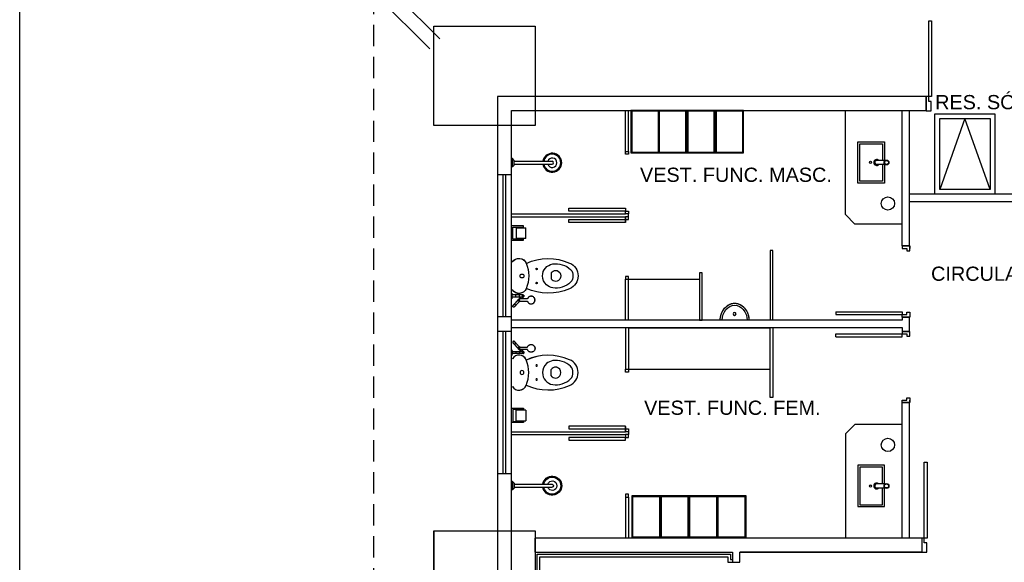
# Model space of a CAD drawing. Extents: x 56.9 to 107.9, y -246.1 to -216.8.
# Tile 4 of 14: x 68.5 to 78.9, y -232.3 to -226.6. Entities that reach past the tile are written whole.
import ezdxf
from ezdxf.enums import TextEntityAlignment as Align

# ---------------------------------------------------------------- set-up
doc = ezdxf.new("R2010")
doc.units = 0
doc.header["$MEASUREMENT"] = 0
doc.linetypes.add('HIDDEN', pattern=[0.375, 0.25, -0.125])
doc.layers.get('0').update_dxf_attribs({"linetype": 'CONTINUOUS'})
doc.layers.get('DEFPOINTS').update_dxf_attribs({"linetype": 'CONTINUOUS'})
doc.layers.add('ARQ_TXT_AMB', color=4, linetype='CONTINUOUS')
doc.layers.add('PAREDES1', color=8, linetype='CONTINUOUS')
doc.styles.add('TEXTO_COTA', font='arial.ttf')

# ---------------------------------------------------------------- blocks, each defined once
blk = doc.blocks.new('URINAL__2__-_URINAL__2_-27')
at = {"layer": 'PAREDES1'}
blk.add_circle((0, -0.268), 0.015, dxfattribs=at)
for major_axis, ratio, start_param, end_param in [((0, 0.186), 0.819068, 1.608823, 4.674363), ((0, 0.165), 0.80303, 1.613744, 4.669442)]:
    blk.add_ellipse((0, -0.195), major_axis=major_axis, ratio=ratio, start_param=start_param, end_param=end_param, dxfattribs=at)
blk.add_open_spline([(-0.152, -0.202), (-0.152, -0.207), (-0.152, -0.216), (-0.15, -0.229), (-0.148, -0.24), (-0.146, -0.25), (-0.143, -0.261), (-0.139, -0.272), (-0.135, -0.282), (-0.131, -0.291), (-0.126, -0.301), (-0.12, -0.31), (-0.114, -0.319), (-0.108, -0.327), (-0.101, -0.334), (-0.094, -0.342), (-0.087, -0.348), (-0.079, -0.354), (-0.071, -0.36), (-0.063, -0.365), (-0.054, -0.369), (-0.045, -0.373), (-0.037, -0.376), (-0.027, -0.378), (-0.018, -0.38), (-0.009, -0.381), (0, -0.381), (0.009, -0.381), (0.018, -0.38), (0.027, -0.378), (0.037, -0.376), (0.045, -0.373), (0.055, -0.369), (0.065, -0.364), (0.075, -0.357), (0.085, -0.35), (0.094, -0.342), (0.103, -0.333), (0.111, -0.323), (0.119, -0.312), (0.126, -0.301), (0.132, -0.289), (0.137, -0.277), (0.142, -0.264), (0.146, -0.25), (0.149, -0.237), (0.151, -0.221), (0.152, -0.209), (0.152, -0.202)], degree=3, knots=[0.0119705, 0.0119705, 0.0119705, 0.0119705, 0.0384615, 0.0576923, 0.0769231, 0.0961538, 0.1153846, 0.1346154, 0.1538462, 0.1730769, 0.1923077, 0.2115385, 0.2307692, 0.25, 0.2692308, 0.2884615, 0.3076923, 0.3269231, 0.3461538, 0.3653846, 0.3846154, 0.4038462, 0.4230769, 0.4423077, 0.4615385, 0.4807692, 0.5, 0.5192308, 0.5384615, 0.5576923, 0.5769231, 0.5961538, 0.6153846, 0.6394231, 0.6634615, 0.6875, 0.7115385, 0.7355769, 0.7596154, 0.7836538, 0.8076923, 0.8317308, 0.8557692, 0.8798077, 0.9038462, 0.9278846, 0.9519231, 0.9880295, 0.9880295, 0.9880295, 0.9880295], dxfattribs=at)
blk = doc.blocks.new('PAPEL_HIGIÊNICO_-_PAPEL_H0')
at = {"layer": 'PAREDES1'}
for p, q in [((-0.088, -0.075), (-0.088, -0.202)), ((-0.076, -0.202), (-0.076, -0.088)), ((-0.076, -0.088), (0.051, -0.088)), ((0.051, -0.088), (0.051, -0.202)), ((0.064, -0.202), (0.064, -0.075)), ((-0.088, -0.202), (-0.076, -0.202)), ((0.045, -0.126), (-0.069, -0.126)), ((-0.069, -0.227), (-0.069, -0.126)), ((0.045, -0.126), (0.045, -0.227)), ((0.051, -0.202), (0.064, -0.202)), ((-0.069, -0.227), (0.045, -0.227))]:
    blk.add_line(p, q, dxfattribs=at)
blk = doc.blocks.new('A$C56BB576E')
at = {"layer": 'PAREDES1', "linetype": 'CONTINUOUS'}
for p, q in [((0.053, 0.516), (0.053, 0.526)), ((0.143, 0.516), (0.143, 0.526)), ((0.073, 0.496), (0.053, 0.516)), ((0.053, 0.516), (0.143, 0.516)), ((0.073, 0.496), (0.123, 0.496)), ((0.083, 0.496), (0.083, 0.096)), ((0.113, 0.496), (0.113, 0.096)), ((0.123, 0.496), (0.143, 0.516))]:
    blk.add_line(p, q, dxfattribs=at)
for radius, start, end in [(0.1, 98.6269, 81.3731), (0.09, 98.6269, 81.3731), (0.05, 107.4576, 72.5424), (0.015, 180, 0)]:
    blk.add_arc((0.098, 0.096), radius, start, end, dxfattribs=at)
blk = doc.blocks.new('WC_W_CISTERN__5__-_540_X_0')
at = {"layer": 'PAREDES1'}
for p, q in [((-0.147, 0), (-0.147, -0.009)), ((-0.147, 0), (-0.147, -0.009)), ((0.147, -0.009), (0.147, 0)), ((0.147, -0.009), (0.147, 0)), ((-0.043, -0.431), (-0.031, -0.418)), ((-0.031, -0.418), (0.031, -0.418)), ((0.031, -0.418), (0.043, -0.431))]:
    blk.add_line(p, q, dxfattribs=at)
for centre, radius, start, end in [((-0.103, -0.079), 0.0825, 122.2745, 248.8192), ((-0.103, -0.079), 0.0825, 122.2745, 246.8782), ((0.001, -0.111), 0.0209, 360, 180), ((0.103, -0.079), 0.0825, 291.1808, 57.7255), ((0.103, -0.079), 0.0825, 293.1218, 57.7255), ((0.375, -0.388), 0.558, 155.3545, 203.7969), ((0.375, -0.388), 0.558, 155.3903, 203.7969), ((0, 0.162), 0.344, 246.8782, 293.1218), ((0.001, -0.111), 0.0209, 180, 360), ((-0.375, -0.388), 0.558, 336.2031, 24.6455), ((-0.375, -0.388), 0.558, 336.2031, 24.6097), ((-0.073, -0.265), 0.00783, 0, 180), ((-0.073, -0.265), 0.00783, 180, 360), ((0.075, -0.265), 0.00783, 360, 180), ((0.075, -0.265), 0.00783, 180, 360), ((0, -0.456), 0.128, 89.9985, 170.9061), ((0, -0.456), 0.128, 42.4453, 90.0015), ((0, -0.456), 0.128, 9.0939, 42.4453), ((0.091, -0.47), 0.22, 170.9061, 224.3974), ((-0.008, -0.466), 0.05, 135, 197.1865), ((0, -0.464), 0.0581, 197.1865, 342.8171), ((0.008, -0.466), 0.05, 342.8171, 45), ((-0.091, -0.47), 0.22, 315.6026, 9.0939), ((0.001, -0.553), 0.15, 203.7969, 269.4689), ((0.001, -0.553), 0.15, 203.7969, 269.4689), ((-0.001, -0.553), 0.15, 270.5311, 336.2031), ((-0.001, -0.553), 0.15, 270.5311, 336.2031), ((-0.008, -0.567), 0.0816, 224.3974, 275.8355), ((0.008, -0.567), 0.0816, 264.1645, 315.6026)]:
    blk.add_arc(centre, radius, start, end, dxfattribs=at)
blk = doc.blocks.new('ADA_SHOWER_HEAD_WITH_ADJU0')
at = {"layer": 'PAREDES1'}
for p, q in [((0.03, 0.085), (0.03, 0.082)), ((0.03, 0.082), (0.05, 0.077)), ((0.06, 0.082), (0.03, 0.082)), ((0.05, 0.077), (0.05, 0.04)), ((0.05, 0.077), (0.06, 0.077)), ((0.05, 0.006), (0.05, -0.025)), ((0.09, 0.082), (0.06, 0.082)), ((0.06, 0.077), (0.07, 0.077)), ((0.065, 0.077), (0.065, 0.077)), ((0.07, 0.077), (0.09, 0.082)), ((0.07, 0.04), (0.07, 0.077)), ((0.07, -0.025), (0.07, 0.007)), ((0.09, 0.082), (0.09, 0.085)), ((0.003, -0.007), (0.003, -0.085)), ((0.028, -0.084), (0.028, -0.007)), ((0.029, -0.023), (0.028, -0.022)), ((-0.024, -0.125), (-0.024, -0.127)), ((0.056, -0.127), (0.056, -0.125))]:
    blk.add_line(p, q, dxfattribs=at)
for points in [[(-0.056, 0.054), (-0.056, 0.054), (-0.056, 0.054), (-0.057, 0.055), (-0.057, 0.055), (-0.057, 0.055), (-0.057, 0.055), (-0.058, 0.056), (-0.058, 0.056), (-0.058, 0.057), (-0.058, 0.057), (-0.058, 0.057), (-0.059, 0.058), (-0.059, 0.058), (-0.059, 0.058), (-0.059, 0.059), (-0.059, 0.059), (-0.059, 0.06), (-0.059, 0.06), (-0.059, 0.06), (-0.059, 0.061), (-0.059, 0.061), (-0.059, 0.062), (-0.059, 0.062), (-0.059, 0.062), (-0.059, 0.063), (-0.059, 0.063), (-0.059, 0.064), (-0.059, 0.064), (-0.059, 0.064), (-0.059, 0.065), (-0.058, 0.065), (-0.058, 0.065), (-0.058, 0.066), (-0.058, 0.066), (-0.058, 0.066), (-0.057, 0.067), (-0.057, 0.067), (-0.057, 0.067), (-0.057, 0.068), (-0.056, 0.068), (-0.056, 0.068), (-0.056, 0.069), (-0.056, 0.069), (-0.055, 0.069), (-0.055, 0.069), (-0.055, 0.07), (-0.054, 0.07), (-0.054, 0.07), (-0.054, 0.07), (-0.053, 0.07), (-0.053, 0.07), (-0.052, 0.071), (-0.052, 0.071), (-0.052, 0.071), (-0.051, 0.071), (-0.051, 0.071), (-0.05, 0.071), (-0.05, 0.071), (-0.05, 0.071), (-0.049, 0.071), (-0.049, 0.071), (-0.049, 0.071), (-0.048, 0.071), (-0.048, 0.071), (-0.047, 0.071), (-0.047, 0.071), (-0.047, 0.071), (-0.046, 0.071), (-0.046, 0.07), (-0.045, 0.07), (-0.045, 0.07), (-0.045, 0.07), (-0.044, 0.07), (-0.044, 0.07), (-0.044, 0.069), (-0.043, 0.069), (-0.043, 0.069), (-0.043, 0.069), (-0.043, 0.069)], [(-0.035, 0.034), (-0.036, 0.036), (-0.038, 0.038), (-0.04, 0.04), (-0.042, 0.041), (-0.044, 0.043), (-0.045, 0.044), (-0.047, 0.045), (-0.048, 0.046), (-0.049, 0.048), (-0.05, 0.049), (-0.051, 0.05), (-0.052, 0.05), (-0.053, 0.051), (-0.054, 0.052), (-0.054, 0.052), (-0.055, 0.053), (-0.055, 0.053), (-0.056, 0.053), (-0.056, 0.054), (-0.056, 0.054), (-0.056, 0.054)], [(-0.056, 0.054), (-0.056, 0.054), (-0.056, 0.053), (-0.055, 0.053), (-0.055, 0.053), (-0.055, 0.052), (-0.054, 0.052), (-0.053, 0.051), (-0.052, 0.051), (-0.051, 0.05), (-0.05, 0.049), (-0.049, 0.048), (-0.048, 0.047), (-0.047, 0.045), (-0.045, 0.044), (-0.044, 0.043), (-0.042, 0.041), (-0.04, 0.04), (-0.039, 0.038), (-0.037, 0.036), (-0.035, 0.035), (-0.035, 0.034)], [(-0.021, 0.049), (-0.023, 0.051), (-0.025, 0.053), (-0.027, 0.054), (-0.029, 0.056), (-0.03, 0.057), (-0.032, 0.059), (-0.033, 0.06), (-0.034, 0.061), (-0.036, 0.062), (-0.037, 0.063), (-0.038, 0.064), (-0.039, 0.065), (-0.04, 0.066), (-0.04, 0.067), (-0.041, 0.067), (-0.042, 0.068), (-0.042, 0.068), (-0.042, 0.068), (-0.042, 0.068), (-0.043, 0.069), (-0.043, 0.069)], [(-0.043, 0.069), (-0.042, 0.068), (-0.042, 0.068), (-0.042, 0.068), (-0.042, 0.068), (-0.041, 0.067), (-0.041, 0.067), (-0.04, 0.066), (-0.039, 0.065), (-0.038, 0.065), (-0.037, 0.064), (-0.036, 0.063), (-0.035, 0.061), (-0.033, 0.06), (-0.032, 0.059), (-0.03, 0.058), (-0.029, 0.056), (-0.027, 0.055), (-0.025, 0.053), (-0.023, 0.051), (-0.021, 0.05), (-0.021, 0.049)], [(0.003, 0), (0.003, 0.001), (0.001, 0.002), (0, 0.003), (-0.002, 0.005), (-0.003, 0.006), (-0.005, 0.008), (-0.007, 0.01), (-0.009, 0.012), (-0.012, 0.014), (-0.014, 0.016), (-0.017, 0.018), (-0.019, 0.021), (-0.022, 0.023), (-0.025, 0.026), (-0.028, 0.028), (-0.031, 0.031), (-0.034, 0.034), (-0.035, 0.034)], [(-0.021, 0.049), (-0.018, 0.047), (-0.015, 0.044), (-0.012, 0.041), (-0.009, 0.039), (-0.007, 0.036), (-0.004, 0.034), (-0.001, 0.032), (0.001, 0.029), (0.003, 0.027), (0.005, 0.025), (0.007, 0.024), (0.009, 0.022), (0.011, 0.02), (0.013, 0.019), (0.014, 0.017), (0.016, 0.016), (0.017, 0.015), (0.017, 0.015)], [(0.003, 0.002), (0.003, 0.002), (0.003, 0.002), (0.003, 0.002), (0.003, 0.002), (0.003, 0.001), (0.003, 0.001), (0.003, 0), (0.003, 0), (0.003, -0.001), (0.003, -0.001), (0.003, -0.002), (0.003, -0.003), (0.003, -0.004), (0.003, -0.004), (0.003, -0.005), (0.003, -0.006), (0.003, -0.007)], [(0.028, 0.005), (0.029, 0.004), (0.032, 0.001), (0.036, -0.002), (0.039, -0.005), (0.042, -0.008)], [(0.028, -0.007), (0.028, -0.006), (0.028, -0.005), (0.028, -0.004), (0.028, -0.003), (0.028, -0.002), (0.028, -0.002), (0.028, -0.001), (0.028, 0), (0.028, 0), (0.028, 0.001), (0.028, 0.001), (0.028, 0.001), (0.028, 0.002), (0.028, 0.002), (0.028, 0.002), (0.028, 0.002), (0.028, 0.002)], [(0.05, 0.04), (0.05, 0.038), (0.05, 0.036), (0.05, 0.035), (0.05, 0.033), (0.05, 0.031), (0.05, 0.029), (0.05, 0.028), (0.05, 0.026), (0.05, 0.024), (0.05, 0.023), (0.05, 0.021), (0.05, 0.019), (0.05, 0.018), (0.05, 0.016), (0.05, 0.015), (0.05, 0.014), (0.05, 0.012), (0.05, 0.011), (0.05, 0.01), (0.05, 0.008), (0.05, 0.007), (0.05, 0.007)], [(0.07, 0.007), (0.07, 0.008), (0.07, 0.009), (0.07, 0.01), (0.07, 0.011), (0.07, 0.013), (0.07, 0.014), (0.07, 0.015), (0.07, 0.017), (0.07, 0.018), (0.07, 0.02), (0.07, 0.022), (0.07, 0.023), (0.07, 0.025), (0.07, 0.026), (0.07, 0.028), (0.07, 0.03), (0.07, 0.032), (0.07, 0.033), (0.07, 0.035), (0.07, 0.037), (0.07, 0.039), (0.07, 0.04)], [(0.004, -0.083), (0.003, -0.084), (0.002, -0.084), (0, -0.085), (-0.001, -0.085), (-0.003, -0.086), (-0.004, -0.087), (-0.006, -0.088), (-0.007, -0.088), (-0.008, -0.089), (-0.01, -0.09), (-0.011, -0.091), (-0.012, -0.092), (-0.013, -0.094), (-0.014, -0.095), (-0.015, -0.096), (-0.016, -0.097), (-0.017, -0.099), (-0.018, -0.1), (-0.019, -0.101), (-0.02, -0.103), (-0.021, -0.104), (-0.021, -0.105), (-0.022, -0.107), (-0.022, -0.108), (-0.023, -0.11), (-0.023, -0.111), (-0.024, -0.113), (-0.024, -0.115), (-0.024, -0.116), (-0.024, -0.118), (-0.025, -0.119), (-0.025, -0.121), (-0.025, -0.123), (-0.025, -0.124), (-0.024, -0.126), (-0.024, -0.127), (-0.024, -0.129), (-0.024, -0.13), (-0.023, -0.132), (-0.023, -0.134), (-0.022, -0.135)], [(0.054, -0.135), (0.054, -0.133), (0.055, -0.132), (0.055, -0.13), (0.055, -0.129), (0.056, -0.127), (0.056, -0.126), (0.056, -0.124), (0.056, -0.122), (0.056, -0.121), (0.056, -0.119), (0.056, -0.118), (0.056, -0.116), (0.056, -0.115), (0.055, -0.113), (0.055, -0.111), (0.054, -0.11), (0.054, -0.108), (0.053, -0.107), (0.053, -0.105), (0.052, -0.104), (0.051, -0.102), (0.051, -0.101), (0.05, -0.1), (0.049, -0.098), (0.048, -0.097), (0.047, -0.096), (0.046, -0.095), (0.045, -0.094), (0.043, -0.092), (0.042, -0.091), (0.041, -0.09), (0.04, -0.089), (0.038, -0.088), (0.037, -0.088), (0.036, -0.087), (0.034, -0.086), (0.033, -0.085), (0.031, -0.085), (0.03, -0.084), (0.028, -0.084), (0.028, -0.083)], [(0.053, -0.045), (0.053, -0.045), (0.053, -0.045), (0.053, -0.044), (0.053, -0.044), (0.053, -0.044), (0.053, -0.044), (0.052, -0.044), (0.052, -0.043), (0.052, -0.043), (0.051, -0.043), (0.051, -0.042), (0.05, -0.042), (0.05, -0.042), (0.049, -0.041), (0.049, -0.041), (0.048, -0.04), (0.048, -0.04), (0.047, -0.039), (0.046, -0.038), (0.045, -0.038), (0.045, -0.037), (0.044, -0.036), (0.043, -0.036), (0.042, -0.035), (0.041, -0.034), (0.041, -0.033), (0.04, -0.032), (0.039, -0.032), (0.038, -0.031), (0.037, -0.03), (0.036, -0.029), (0.035, -0.028), (0.034, -0.027), (0.033, -0.026), (0.032, -0.025), (0.031, -0.024), (0.03, -0.024), (0.029, -0.023), (0.029, -0.023)], [(0.042, -0.008), (0.043, -0.009), (0.044, -0.009), (0.045, -0.01), (0.046, -0.011), (0.047, -0.012), (0.048, -0.013), (0.049, -0.014), (0.05, -0.015)], [(0.05, -0.025), (0.05, -0.027), (0.05, -0.028), (0.05, -0.029), (0.05, -0.03), (0.05, -0.031), (0.05, -0.032), (0.05, -0.033), (0.05, -0.033), (0.05, -0.034), (0.05, -0.035), (0.05, -0.035), (0.05, -0.036), (0.05, -0.036), (0.05, -0.036), (0.05, -0.037), (0.05, -0.037), (0.05, -0.037), (0.05, -0.037)], [(0.07, -0.036), (0.07, -0.036), (0.07, -0.036), (0.07, -0.037), (0.07, -0.037), (0.07, -0.038), (0.07, -0.038), (0.07, -0.038), (0.07, -0.039), (0.07, -0.039), (0.07, -0.04), (0.07, -0.04), (0.069, -0.04), (0.069, -0.041), (0.069, -0.041), (0.069, -0.042), (0.069, -0.042), (0.069, -0.042), (0.068, -0.043), (0.068, -0.043), (0.068, -0.043), (0.068, -0.044), (0.068, -0.044), (0.067, -0.044), (0.067, -0.044), (0.067, -0.045), (0.066, -0.045), (0.066, -0.045), (0.066, -0.045), (0.065, -0.046), (0.065, -0.046), (0.065, -0.046), (0.064, -0.046), (0.064, -0.046), (0.064, -0.047), (0.063, -0.047), (0.063, -0.047), (0.062, -0.047), (0.062, -0.047), (0.062, -0.047), (0.061, -0.047), (0.061, -0.047), (0.06, -0.047), (0.06, -0.047), (0.06, -0.047), (0.059, -0.047), (0.059, -0.047), (0.058, -0.047), (0.058, -0.047), (0.058, -0.047), (0.057, -0.047), (0.057, -0.047), (0.057, -0.047), (0.056, -0.046), (0.056, -0.046), (0.055, -0.046), (0.055, -0.046), (0.055, -0.046), (0.054, -0.046), (0.054, -0.045), (0.054, -0.045), (0.053, -0.045), (0.053, -0.045)], [(0.067, -0.03), (0.067, -0.03), (0.067, -0.03), (0.067, -0.03)], [(0.07, -0.037), (0.07, -0.037), (0.07, -0.037), (0.07, -0.037), (0.07, -0.036), (0.07, -0.036), (0.07, -0.036), (0.07, -0.035), (0.07, -0.035), (0.07, -0.034), (0.07, -0.033), (0.07, -0.033), (0.07, -0.032), (0.07, -0.031), (0.07, -0.03), (0.07, -0.029), (0.07, -0.028), (0.07, -0.027), (0.07, -0.026), (0.07, -0.025)]]:
    blk.add_lwpolyline(points, dxfattribs=at)
for start, end in [(180.9499, 191.6624), (196.2939, 204.824), (211.2758, 219.6655), (225.1494, 228), (228, 234.548), (241.3715, 249.3001), (255.2343, 264.0456), (271.4908, 279.0805), (286.4517, 294.4923), (300.2489, 309.6974), (318, 324.9259), (330.7563, 339.6083), (346.2162, 355.3189)]:
    blk.add_arc((0.06, -0.037), 0.01, start, end, dxfattribs=at)
for centre, major_axis, ratio, start_param, end_param in [((0.035, -0.015), (0.00669, 0.00743), 0.029353, 2.094395, 3.141593), ((0.035, -0.015), (0.00669, 0.00743), 0.029353, 1.745329, 2.09433), ((0.035, -0.015), (0.00669, 0.00743), 0.029353, 0.6982, 1.745303), ((0.035, -0.015), (0.00669, 0.00743), 0.029353, 0, 0.698132), ((0.06, -0.037), (-0.01, 0), 0.999727, 6.18365, 6.283185), ((0.06, -0.037), (0.01, 0), 0.999727, 3.33058, 3.403392), ((0.06, -0.037), (0.01, 0), 0.999727, 3.561238, 3.665191), ((0.06, -0.037), (0.01, 0), 0.999727, 3.824254, 3.926991), ((0.06, -0.037), (0.01, 0), 0.999727, 4.087396, 4.712389), ((0.06, -0.037), (0.01, 0), 0.999727, 4.712389, 5.287014), ((0.06, -0.037), (0.01, 0), 0.999727, 5.395983, 5.497787), ((0.06, -0.037), (0.01, 0), 0.999727, 5.656447, 5.785628), ((0.06, -0.037), (0.01, 0), 0.999727, 5.917142, 6.04768), ((0.06, -0.037), (-0.01, 0), 0.999727, 3.036772, 3.141593), ((0.016, -0.122), (0.0404, 0), 0.98191, 3.141593, 3.250824), ((0.016, -0.124), (0.0402, 0), 0.98191, 3.15857, 4.712389), ((0.016, -0.122), (0.0404, 0), 0.98191, 3.403392, 3.665191), ((0.016, -0.122), (0.0404, 0), 0.98191, 3.926991, 4.712389), ((0.016, -0.124), (-0.0402, 0), 0.98191, 1.570796, 3.141593), ((0.016, -0.122), (-0.0404, 0), 0.98191, 1.570796, 2.094395), ((0.016, -0.122), (0.0404, 0), 0.98191, 5.896855, 6.021386), ((0.016, -0.122), (0.0404, 0), 0.98191, 6.161652, 6.283185)]:
    blk.add_ellipse(centre, major_axis=major_axis, ratio=ratio, start_param=start_param, end_param=end_param, dxfattribs=at)
for points, knots in [([(-0.021, 0.049), (-0.022, 0.05), (-0.024, 0.051), (-0.028, 0.05), (-0.031, 0.047), (-0.034, 0.045), (-0.035, 0.042), (-0.036, 0.039), (-0.036, 0.036), (-0.035, 0.035), (-0.035, 0.034)], [-1, -1, -1, -1, -0.833333, -0.666667, -0.555556, -0.444444, -0.333333, -0.222222, -0.111111, 0, 0, 0, 0]), ([(0.05, -0.024), (0.05, -0.025), (0.05, -0.027), (0.051, -0.029), (0.053, -0.031), (0.057, -0.032), (0.059, -0.033), (0.06, -0.033)], [0.4486027, 0.4486027, 0.4486027, 0.4486027, 0.5555556, 0.6666667, 0.7777778, 0.8888889, 1, 1, 1, 1]), ([(0.06, -0.033), (0.061, -0.033), (0.063, -0.032), (0.067, -0.031), (0.069, -0.029), (0.07, -0.027), (0.07, -0.025), (0.07, -0.024)], [0, 0, 0, 0, 0.1111111, 0.2222222, 0.3333333, 0.4444444, 0.5510993, 0.5510993, 0.5510993, 0.5510993])]:
    blk.add_open_spline(points, degree=3, knots=knots, dxfattribs=at)
for points in [[(0.003, 0), (0.003, 0.002), (0.003, 0.005), (0.005, 0.009), (0.008, 0.012), (0.011, 0.014), (0.014, 0.015), (0.016, 0.015)], [(0.003, -0.007), (0.003, -0.006), (0.004, -0.003), (0.007, 0), (0.011, 0.002), (0.014, 0.002), (0.016, 0.002)], [(0.016, 0.015), (0.017, 0.015), (0.02, 0.014), (0.024, 0.012), (0.027, 0.009), (0.028, 0.005), (0.028, 0.002), (0.028, 0)], [(0.016, 0.002), (0.017, 0.002), (0.021, 0.002), (0.025, 0), (0.028, -0.003), (0.028, -0.006), (0.028, -0.007)], [(0.05, 0.04), (0.05, 0.04), (0.05, 0.04), (0.051, 0.04), (0.053, 0.04), (0.057, 0.04), (0.059, 0.04), (0.06, 0.04)], [(0.05, 0.007), (0.05, 0.006), (0.05, 0.004), (0.053, 0.001), (0.056, -0.001), (0.059, -0.001), (0.06, -0.001)], [(0.06, 0.04), (0.061, 0.04), (0.063, 0.04), (0.067, 0.04), (0.069, 0.04), (0.07, 0.04), (0.07, 0.04), (0.07, 0.04)], [(0.06, -0.001), (0.061, -0.001), (0.064, -0.001), (0.067, 0.001), (0.07, 0.004), (0.07, 0.006), (0.07, 0.007)]]:
    blk.add_open_spline(points, degree=3, dxfattribs=at)
blk = doc.blocks.new('PORTA_70')
at = {"layer": 'PAREDES1'}
for p, q in [((-1872131.039, 2848831.021), (-1872131.039, 2848831.051)), ((-1872131.039, 2848831.051), (-1872130.339, 2848831.051)), ((-1872131.039, 2848831.021), (-1872130.339, 2848831.021)), ((-1872130.339, 2848831.076), (-1872130.259, 2848831.076)), ((-1872130.339, 2848831.076), (-1872130.339, 2848831.051)), ((-1872130.259, 2848831.076), (-1872130.339, 2848831.076)), ((-1872130.339, 2848831.051), (-1872130.289, 2848831.051)), ((-1872130.339, 2848831.021), (-1872130.339, 2848831.051)), ((-1872130.289, 2848831.051), (-1872130.289, 2848831.026)), ((-1872130.289, 2848831.026), (-1872130.259, 2848831.026)), ((-1872130.259, 2848831.026), (-1872130.259, 2848831.076)), ((-1872130.339, 2848830.326), (-1872130.339, 2848830.351)), ((-1872130.339, 2848830.351), (-1872130.289, 2848830.351)), ((-1872130.289, 2848830.351), (-1872130.289, 2848830.376)), ((-1872130.289, 2848830.376), (-1872130.259, 2848830.376)), ((-1872130.289, 2848830.376), (-1872130.259, 2848830.376)), ((-1872130.259, 2848830.376), (-1872130.259, 2848830.326)), ((-1872130.259, 2848830.326), (-1872130.259, 2848830.351)), ((-1872130.339, 2848830.326), (-1872130.259, 2848830.326)), ((-1872130.259, 2848830.326), (-1872130.339, 2848830.326))]:
    blk.add_line(p, q, dxfattribs=at)
blk = doc.blocks.new('AREA')
at = {"style": 'TEXTO_COTA'}
for tag, p in [('AREAS:COMODO', (0, 1.75)), ('AREAS:VALOR', (0, -1.25))]:
    blk.add_attdef(tag, text='', height=2, dxfattribs=at).set_placement(p, align=Align.MIDDLE_CENTER)

msp = doc.modelspace()

# ---------------------------------------------------------------- linework, layer by layer
at = {"layer": 'DEFPOINTS'}
msp.add_line((72.854, -231.959), (72.854, -233.009), dxfattribs=at)
for points in [[(74.879, -227.952), (74.909, -227.952)], [(74.879, -231.603), (74.909, -231.603)]]:
    msp.add_lwpolyline(points, dxfattribs=at)
at = {"layer": 'PAREDES1'}
for p, q in [((72.919, -226.765), (69.079, -222.925)), ((72.813, -226.871), (69.017, -223.075)), ((78.052, -227.374), (73.528, -227.374)), ((73.528, -227.374), (73.528, -237.715)), ((78.052, -227.519), (78.052, -227.374)), ((73.674, -227.519), (78.052, -227.519)), ((73.674, -237.569), (73.674, -227.519)), ((74.879, -227.952), (74.879, -227.519)), ((74.909, -227.952), (74.909, -227.519)), ((77.198, -228.619), (77.198, -227.519)), ((77.798, -228.95), (77.798, -227.519)), ((77.876, -228.95), (77.876, -227.519)), ((77.508, -228.069), (77.508, -228.07)), ((77.529, -228.048), (77.529, -228.048)), ((77.617, -228.048), (77.529, -228.048)), ((77.632, -228.048), (77.631, -228.048)), ((77.617, -228.091), (77.527, -228.091)), ((73.528, -228.195), (73.674, -228.195)), ((73.584, -228.195), (73.584, -229.699)), ((73.614, -229.699), (73.614, -228.195)), ((79.799, -228.405), (77.876, -228.405)), ((77.876, -228.482), (79.876, -228.482)), ((73.674, -228.613), (74.879, -228.613)), ((73.674, -228.643), (74.879, -228.643)), ((74.879, -228.613), (74.879, -228.612)), ((74.879, -228.699), (74.879, -228.644)), ((74.909, -228.643), (74.909, -228.612)), ((74.909, -228.671), (74.909, -228.643)), ((77.198, -228.619), (77.298, -228.719)), ((77.798, -228.719), (77.298, -228.719)), ((76.433, -228.997), (76.404, -228.997)), ((76.404, -228.997), (76.404, -229.735)), ((76.433, -229.735), (76.433, -228.997)), ((77.876, -228.95), (77.798, -228.95)), ((74.879, -229.735), (74.879, -229.303)), ((74.909, -229.735), (74.909, -229.303)), ((74.845, -229.735), (73.674, -229.735)), ((76.404, -229.735), (74.845, -229.735)), ((77.798, -229.735), (76.404, -229.735)), ((77.798, -229.7), (77.798, -229.735)), ((77.798, -229.7), (77.876, -229.7)), ((77.876, -229.854), (77.876, -229.7)), ((73.674, -229.812), (74.845, -229.812)), ((74.845, -229.812), (76.404, -229.812)), ((74.879, -229.82), (74.879, -230.252)), ((74.909, -229.82), (74.909, -230.252)), ((76.404, -229.812), (77.798, -229.812)), ((76.404, -230.55), (76.404, -229.812)), ((76.433, -229.812), (76.433, -230.55)), ((77.798, -229.812), (77.798, -229.854)), ((73.584, -229.849), (73.584, -231.352)), ((73.614, -231.352), (73.614, -229.849)), ((77.798, -229.854), (77.876, -229.854)), ((76.433, -230.55), (76.404, -230.55)), ((77.876, -230.604), (77.798, -230.604)), ((77.798, -232.035), (77.798, -230.604)), ((77.876, -232.035), (77.876, -230.604)), ((74.879, -230.856), (74.879, -230.911)), ((74.909, -230.883), (74.909, -230.912)), ((77.198, -230.935), (77.298, -230.835)), ((77.798, -230.835), (77.298, -230.835)), ((73.674, -230.912), (74.879, -230.912)), ((73.674, -230.942), (74.879, -230.942)), ((74.879, -230.942), (74.879, -230.943)), ((74.909, -230.912), (74.909, -230.943)), ((77.198, -230.935), (77.198, -232.035)), ((73.528, -231.352), (73.674, -231.352)), ((77.508, -231.486), (77.508, -231.485)), ((77.617, -231.464), (77.527, -231.464)), ((77.529, -231.507), (77.529, -231.507)), ((77.617, -231.507), (77.529, -231.507)), ((77.632, -231.507), (77.631, -231.507)), ((74.879, -231.603), (74.879, -232.035)), ((74.909, -231.603), (74.909, -232.035)), ((78.006, -232.035), (73.924, -232.035)), ((73.924, -232.185), (73.924, -232.035)), ((78.006, -232.035), (78.006, -232.185)), ((73.924, -232.185), (76.006, -232.185)), ((76.006, -232.185), (76.006, -232.291)), ((78.006, -232.185), (76.084, -232.185)), ((76.084, -232.291), (76.084, -232.185)), ((76.084, -232.185), (78.006, -232.185)), ((76.006, -232.291), (76.084, -232.291))]:
    msp.add_line(p, q, dxfattribs=at)
at = {"layer": 'PAREDES1', "linetype": 'HIDDEN', "ltscale": 0.9}
msp.add_line((72.219, -226.278), (72.219, -238.715), dxfattribs=at)
at = {"layer": 'PAREDES1'}
for points in [[(68.484, -220.606), (94.595, -220.606), (94.595, -240.878), (68.484, -240.878)], [(78.077, -227.374), (78.077, -226.574), (78.107, -226.574), (78.107, -227.374)], [(72.854, -226.629), (73.924, -226.629), (73.924, -227.679), (72.854, -227.679)], [(78.102, -227.424), (78.077, -227.424), (78.077, -227.374), (78.052, -227.374), (78.052, -227.524), (78.102, -227.524)], [(74.934, -227.969), (75.234, -227.969), (75.234, -227.519), (74.934, -227.519)], [(74.934, -227.969), (75.234, -227.969), (75.234, -227.519), (74.934, -227.519)], [(74.944, -227.959), (75.224, -227.959), (75.224, -227.529), (74.944, -227.529)], [(74.944, -227.959), (75.224, -227.959), (75.224, -227.529), (74.944, -227.529)], [(75.224, -227.969), (75.524, -227.969), (75.524, -227.519), (75.224, -227.519)], [(75.224, -227.969), (75.524, -227.969), (75.524, -227.519), (75.224, -227.519)], [(75.234, -227.959), (75.514, -227.959), (75.514, -227.529), (75.234, -227.529)], [(75.234, -227.959), (75.514, -227.959), (75.514, -227.529), (75.234, -227.529)], [(75.524, -227.969), (75.824, -227.969), (75.824, -227.519), (75.524, -227.519)], [(75.524, -227.969), (75.824, -227.969), (75.824, -227.519), (75.524, -227.519)], [(75.534, -227.959), (75.814, -227.959), (75.814, -227.529), (75.534, -227.529)], [(75.534, -227.959), (75.814, -227.959), (75.814, -227.529), (75.534, -227.529)], [(75.824, -227.969), (76.124, -227.969), (76.124, -227.519), (75.824, -227.519)], [(75.824, -227.969), (76.124, -227.969), (76.124, -227.519), (75.824, -227.519)], [(75.834, -227.959), (76.114, -227.959), (76.114, -227.529), (75.834, -227.529)], [(75.834, -227.959), (76.114, -227.959), (76.114, -227.529), (75.834, -227.529)], [(77.329, -227.852), (77.61, -227.852), (77.61, -228.287), (77.329, -228.287)], [(74.879, -228.703), (74.279, -228.703), (74.279, -228.673), (74.879, -228.673)], [(74.909, -229.303), (75.657, -229.303), (75.657, -229.735), (74.909, -229.735)], [(75.657, -229.735), (75.687, -229.735), (75.687, -229.235), (75.657, -229.235)], [(73.528, -229.849), (73.674, -229.849), (73.674, -229.699), (73.528, -229.699)], [(74.909, -230.252), (76.404, -230.252), (76.404, -229.82), (74.909, -229.82)], [(74.879, -230.852), (74.279, -230.852), (74.279, -230.882), (74.879, -230.882)], [(77.329, -231.703), (77.61, -231.703), (77.61, -231.267), (77.329, -231.267)], [(78.031, -231.235), (78.061, -231.235), (78.061, -232.035), (78.031, -232.035)], [(74.946, -231.585), (75.246, -231.585), (75.246, -232.035), (74.946, -232.035)], [(74.946, -231.585), (75.246, -231.585), (75.246, -232.035), (74.946, -232.035)], [(74.956, -231.595), (75.236, -231.595), (75.236, -232.025), (74.956, -232.025)], [(74.956, -231.595), (75.236, -231.595), (75.236, -232.025), (74.956, -232.025)], [(75.246, -231.585), (75.546, -231.585), (75.546, -232.035), (75.246, -232.035)], [(75.246, -231.585), (75.546, -231.585), (75.546, -232.035), (75.246, -232.035)], [(75.256, -231.595), (75.536, -231.595), (75.536, -232.025), (75.256, -232.025)], [(75.256, -231.595), (75.536, -231.595), (75.536, -232.025), (75.256, -232.025)], [(75.546, -231.585), (75.846, -231.585), (75.846, -232.035), (75.546, -232.035)], [(75.546, -231.585), (75.846, -231.585), (75.846, -232.035), (75.546, -232.035)], [(75.556, -231.595), (75.836, -231.595), (75.836, -232.025), (75.556, -232.025)], [(75.556, -231.595), (75.836, -231.595), (75.836, -232.025), (75.556, -232.025)], [(75.846, -231.585), (76.146, -231.585), (76.146, -232.035), (75.846, -232.035)], [(75.846, -231.585), (76.146, -231.585), (76.146, -232.035), (75.846, -232.035)], [(75.856, -231.595), (76.136, -231.595), (76.136, -232.025), (75.856, -232.025)], [(75.856, -231.595), (76.136, -231.595), (76.136, -232.025), (75.856, -232.025)], [(72.854, -231.959), (73.924, -231.959), (73.924, -233.009), (72.854, -233.009)], [(78.056, -232.085), (78.031, -232.085), (78.031, -232.035), (78.006, -232.035), (78.006, -232.185), (78.056, -232.185)]]:
    msp.add_lwpolyline(points, close=True, dxfattribs=at)
for points in [[(78.776, -228.405), (78.143, -228.405), (78.143, -227.555)], [(78.143, -227.555), (78.776, -227.555)], [(78.776, -227.555), (78.776, -228.405)], [(78.726, -228.355), (78.46, -227.605), (78.193, -228.355)], [(78.726, -228.355), (78.193, -228.355), (78.193, -227.605)], [(78.193, -227.605), (78.726, -227.605)], [(78.726, -227.605), (78.726, -228.355)], [(74.879, -227.982), (74.879, -227.952), (74.909, -227.952), (74.909, -227.982), (74.879, -227.982)], [(77.59, -228.091), (77.59, -228.267), (77.349, -228.267), (77.349, -227.872), (77.59, -227.872), (77.59, -228.048)], [(74.879, -228.582), (74.279, -228.582), (74.279, -228.552), (74.879, -228.552), (74.879, -228.582)], [(74.909, -228.582), (74.909, -228.612), (74.879, -228.612), (74.879, -228.582), (74.909, -228.582)], [(74.909, -228.673), (74.909, -228.643), (74.879, -228.643), (74.879, -228.673), (74.909, -228.673)], [(74.879, -229.273), (74.879, -229.303), (74.909, -229.303), (74.909, -229.273), (74.879, -229.273)], [(74.879, -229.303), (74.909, -229.303)], [(74.879, -230.282), (74.879, -230.252), (74.909, -230.252), (74.909, -230.282), (74.879, -230.282)], [(74.879, -230.252), (74.909, -230.252)], [(74.909, -230.882), (74.909, -230.912), (74.879, -230.912), (74.879, -230.882), (74.909, -230.882)], [(74.879, -230.973), (74.279, -230.973), (74.279, -231.003), (74.879, -231.003), (74.879, -230.973)], [(74.909, -230.973), (74.909, -230.943), (74.879, -230.943), (74.879, -230.973), (74.909, -230.973)], [(77.59, -231.464), (77.59, -231.288), (77.349, -231.288), (77.349, -231.683), (77.59, -231.683), (77.59, -231.507)], [(74.879, -231.573), (74.879, -231.603), (74.909, -231.603), (74.909, -231.573), (74.879, -231.573)], [(75.986, -233.665), (73.694, -233.665), (73.694, -233.029), (73.944, -233.029), (73.944, -232.205), (75.986, -232.205), (75.986, -232.261), (76.006, -232.261)], [(75.956, -233.635), (73.724, -233.635), (73.724, -233.059), (73.974, -233.059), (73.974, -232.235), (75.956, -232.235), (75.956, -232.291), (76.006, -232.291)]]:
    msp.add_lwpolyline(points, dxfattribs=at)
for centre, radius in [((77.463, -228.068), 0.0122), ((77.632, -228.069), 0.0258), ((77.632, -228.069), 0.0214), ((77.647, -228.502), 0.07), ((77.647, -231.052), 0.07), ((77.463, -231.487), 0.0122), ((77.632, -231.485), 0.0258), ((77.632, -231.485), 0.0214)]:
    msp.add_circle(centre, radius, dxfattribs=at)
for centre, radius, start, end in [((77.529, -228.069), 0.0313, 43.4594, 317.1557), ((77.529, -228.069), 0.0214, 89.9522, 275.8898), ((77.529, -231.485), 0.0313, 42.8443, 316.5406), ((77.529, -231.485), 0.0214, 84.1102, 270.0478)]:
    msp.add_arc(centre, radius, start, end, dxfattribs=at)

# ---------------------------------------------------------------- block references
at = {"layer": 'ARQ_TXT_AMB', "linetype": 'CONTINUOUS'}
ref = msp.add_blockref('AREA', (78.884, -227.537), dxfattribs=dict(at, xscale=0.05999999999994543, yscale=0.05999999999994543, zscale=0.05999999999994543))
ref.add_attrib('AREAS:COMODO', 'RES. SÓLIDOS', dxfattribs={"layer": '0', "height": 0.15, "style": 'TEXTO_COTA'}).set_placement((78.884, -227.432), align=Align.MIDDLE_CENTER)
ref = msp.add_blockref('AREA', (76.043, -228.304), dxfattribs=dict(at, xscale=0.05999999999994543, yscale=0.05999999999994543, zscale=0.05999999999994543))
ref.add_attrib('AREAS:COMODO', 'VEST. FUNC. MASC.', dxfattribs={"layer": '0', "height": 0.15, "style": 'TEXTO_COTA'}).set_placement((76.043, -228.199), align=Align.MIDDLE_CENTER)
ref = msp.add_blockref('AREA', (78.789, -229.349), dxfattribs=dict(at, xscale=0.05999999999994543, yscale=0.05999999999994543, zscale=0.05999999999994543))
ref.add_attrib('AREAS:COMODO', 'CIRCULAÇÃO', dxfattribs={"layer": '0', "height": 0.15, "style": 'TEXTO_COTA'}).set_placement((78.789, -229.244), align=Align.MIDDLE_CENTER)
ref = msp.add_blockref('AREA', (76.005, -230.764), dxfattribs=dict(at, xscale=0.05999999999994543, yscale=0.05999999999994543, zscale=0.05999999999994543))
ref.add_attrib('AREAS:COMODO', 'VEST. FUNC. FEM.', dxfattribs={"layer": '0', "height": 0.15, "style": 'TEXTO_COTA'}).set_placement((76.005, -230.659), align=Align.MIDDLE_CENTER)
at = {"layer": 'PAREDES1'}
for name, p, rotation in [('A$C56BB576E', (74.2, -228.17), 90), ('PAPEL_HIGIÊNICO_-_PAPEL_H0', (73.599, -228.803), 90), ('ADA_SHOWER_HEAD_WITH_ADJU0', (73.759, -229.538), 90), ('WC_W_CISTERN__5__-_540_X_0', (73.674, -230.288), 90.00000000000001)]:
    msp.add_blockref(name, p, dxfattribs=dict(at, rotation=rotation))
at = {"layer": 'PAREDES1', "xscale": -1}
for name, p, rotation in [('PORTA_70', (1872208.137, 2848601.375), 180), ('WC_W_CISTERN__5__-_540_X_0', (73.674, -229.267), 90), ('URINAL__2__-_URINAL__2_-27', (76.029, -229.937), 180), ('ADA_SHOWER_HEAD_WITH_ADJU0', (73.759, -230.016), 90), ('PAPEL_HIGIÊNICO_-_PAPEL_H0', (73.599, -230.752), 90), ('A$C56BB576E', (74.2, -231.384), 90)]:
    msp.add_blockref(name, p, dxfattribs=dict(at, rotation=rotation))
at = {"layer": 'PAREDES1'}
msp.add_blockref('PORTA_70', (1872208.137, -2849060.93), dxfattribs=at)

doc.saveas('drawing.dxf')
